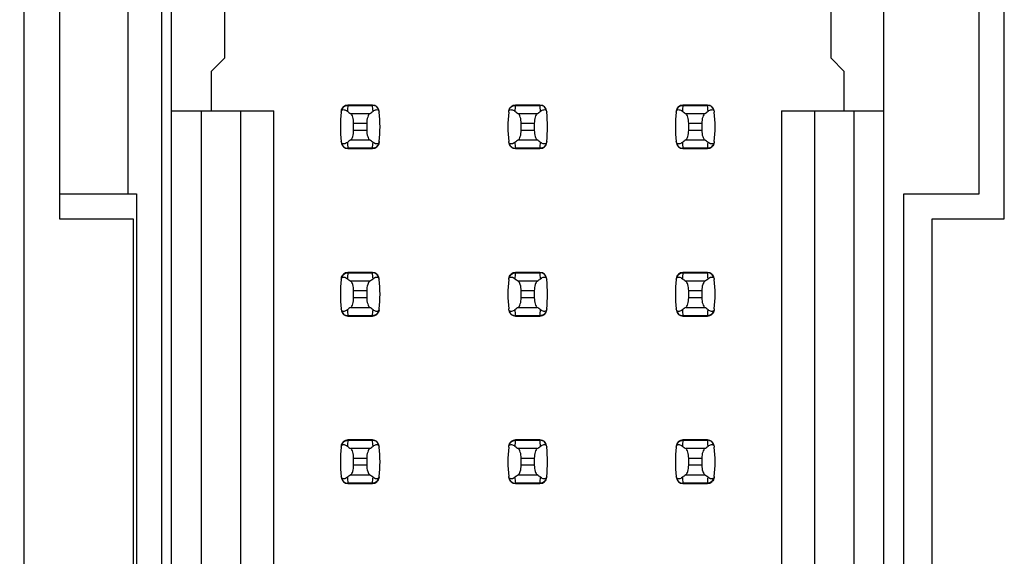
# Model space of a CAD drawing. Header units: inches. Extents: x 0 to 34, y 0 to 22.
# Tile 9 of 39: x 7.486 to 8.662, y 9.319 to 9.96. Entities that reach past the tile are written whole.
import ezdxf

# ---------------------------------------------------------------- set-up
doc = ezdxf.new("R2010")
doc.units = ezdxf.units.IN
doc.header["$LTSCALE"] = 1.87
doc.header["$MEASUREMENT"] = 0
doc.layers.get('0').update_dxf_attribs({"linetype": 'CONTINUOUS'})
doc.layers.add('DIMENSIONS', color=7, linetype='CONTINUOUS')
doc.styles.get("Standard").update_dxf_attribs({"font": 'txt', "width": 0.8})
doc.dimstyles.new('DIMSTYLE_2', dxfattribs={"dimtxt": 0.125, "dimasz": 0.18, "dimexe": 0.125, "dimexo": 0.0625, "dimgap": 0.09, "dimtad": 0, "dimtih": 1, "dimtoh": 1, "dimlfac": 0.5, "dimzin": 4, "dimdsep": 46, "dimtxsty": 'STANDARD', "dimblk": '_FILLED', "dimblk1": '_FILLED', "dimblk2": '_FILLED', "dimcen": 0.09, "dimadec": 0, "dimazin": 0, "dimtp": 0.001, "dimtm": 0.001, "dimtfac": 1, "dimtofl": 0, "dimtmove": 0, "dimatfit": 3, "dimldrblk": '_FILLED', "dimfxl": 1, "dimtolj": 1, "dimtzin": 4, "dimarcsym": 0})

# ---------------------------------------------------------------- blocks, each defined once
blk = doc.blocks.new('*D12')
at = {"layer": 'DIMENSIONS', "color": 2, "linetype": 'CONTINUOUS'}
blk.add_line((7.5631, 14.2077), (6.7841, 14.2077), dxfattribs=at)
at = {"layer": 'DIMENSIONS', "color": 2, "linetype": 'CONTINUOUS', "insert": (6.7216, 14.2702), "char_height": 0.125, "width": 1.225, "attachment_point": 3, "line_spacing_factor": 0.9}
blk.add_mtext('4.15{\\Ftxt.shx;\\W1.000000;\\H0.125000; }[105.4]', dxfattribs=at)
blk = doc.blocks.new('_FILLED')
at = {"color": 0, "linetype": 'BYBLOCK'}
blk.add_solid([(0, 0), (-1, 0.1736), (-1, -0.1736)], dxfattribs=at)

msp = doc.modelspace()

# ---------------------------------------------------------------- linework, layer by layer
at = {"color": 7, "linetype": 'CONTINUOUS'}
for p, q in [((7.4916, 5.7277), (7.4916, 15.7357)), ((7.6556, 14.2077), (7.6556, 7.2537)), ((7.6675, 7.2868), (7.6675, 14.1766)), ((8.5179, 7.2868), (8.5179, 14.1766)), ((7.5336, 10.3417), (7.5336, 9.7217)), ((8.6616, 9.7217), (8.6616, 10.3417)), ((7.6156, 9.7517), (7.6156, 10.3117)), ((8.6316, 9.7517), (8.6316, 10.3117)), ((7.7305, 10.1498), (7.7305, 9.9136)), ((8.4549, 9.9136), (8.4549, 10.1498)), ((7.7147, 9.8978), (7.7305, 9.9136)), ((8.4549, 9.9136), (8.4706, 9.8978)), ((7.7147, 9.8978), (7.7147, 9.8506)), ((8.4706, 9.8506), (8.4706, 9.8978)), ((7.9073, 9.8577), (7.878, 9.8577)), ((7.878, 9.8577), (7.878, 9.8573)), ((7.878, 9.8573), (7.9073, 9.8573)), ((7.9073, 9.8573), (7.9073, 9.8577)), ((8.1073, 9.8577), (8.078, 9.8577)), ((8.078, 9.8577), (8.078, 9.8573)), ((8.078, 9.8573), (8.1073, 9.8573)), ((8.1073, 9.8573), (8.1073, 9.8577)), ((8.3073, 9.8577), (8.278, 9.8577)), ((8.278, 9.8577), (8.278, 9.8573)), ((8.278, 9.8573), (8.3073, 9.8573)), ((8.3073, 9.8573), (8.3073, 9.8577)), ((7.6675, 9.8506), (7.7895, 9.8506)), ((7.7029, 9.8506), (7.7029, 9.0128)), ((7.7501, 9.0128), (7.7501, 9.8506)), ((7.7895, 9.0128), (7.7895, 9.8506)), ((7.904, 9.8474), (7.8813, 9.8474)), ((8.104, 9.8474), (8.0813, 9.8474)), ((8.304, 9.8474), (8.2813, 9.8474)), ((8.3958, 9.8506), (8.5179, 9.8506)), ((8.3958, 9.8506), (8.3958, 9.0128)), ((8.4352, 9.8506), (8.4352, 9.0128)), ((8.4824, 9.0128), (8.4824, 9.8506)), ((7.8848, 9.836), (7.9005, 9.836)), ((7.8848, 9.8274), (7.8848, 9.836)), ((7.9005, 9.8274), (7.8848, 9.8274)), ((7.9005, 9.836), (7.9005, 9.8274)), ((8.0848, 9.836), (8.1005, 9.836)), ((8.0848, 9.8274), (8.0848, 9.836)), ((8.1005, 9.8274), (8.0848, 9.8274)), ((8.1005, 9.836), (8.1005, 9.8274)), ((8.2848, 9.836), (8.3005, 9.836)), ((8.2848, 9.8274), (8.2848, 9.836)), ((8.3005, 9.8274), (8.2848, 9.8274)), ((8.3005, 9.836), (8.3005, 9.8274)), ((7.8813, 9.816), (7.904, 9.816)), ((8.0813, 9.816), (8.104, 9.816)), ((8.2813, 9.816), (8.304, 9.816)), ((7.9073, 9.8061), (7.878, 9.8061)), ((7.878, 9.8061), (7.878, 9.8057)), ((7.878, 9.8057), (7.9073, 9.8057)), ((7.9073, 9.8057), (7.9073, 9.8061)), ((8.1073, 9.8061), (8.078, 9.8061)), ((8.078, 9.8061), (8.078, 9.8057)), ((8.078, 9.8057), (8.1073, 9.8057)), ((8.1073, 9.8057), (8.1073, 9.8061)), ((8.3073, 9.8061), (8.278, 9.8061)), ((8.278, 9.8061), (8.278, 9.8057)), ((8.278, 9.8057), (8.3073, 9.8057)), ((8.3073, 9.8057), (8.3073, 9.8061)), ((7.5336, 9.7517), (7.6256, 9.7517)), ((7.6256, 9.7517), (7.6256, 9.1117)), ((8.5416, 9.7517), (8.6316, 9.7517)), ((8.5416, 9.1117), (8.5416, 9.7517)), ((7.5336, 9.7217), (7.6216, 9.7217)), ((7.6216, 9.7217), (7.6216, 9.1417)), ((8.5756, 9.7217), (8.6616, 9.7217)), ((8.5756, 9.1417), (8.5756, 9.7217)), ((7.9073, 9.6577), (7.878, 9.6577)), ((7.878, 9.6577), (7.878, 9.6573)), ((7.878, 9.6573), (7.9073, 9.6573)), ((7.9073, 9.6573), (7.9073, 9.6577)), ((8.1073, 9.6577), (8.078, 9.6577)), ((8.078, 9.6577), (8.078, 9.6573)), ((8.078, 9.6573), (8.1073, 9.6573)), ((8.1073, 9.6573), (8.1073, 9.6577)), ((8.3073, 9.6577), (8.278, 9.6577)), ((8.278, 9.6577), (8.278, 9.6573)), ((8.278, 9.6573), (8.3073, 9.6573)), ((8.3073, 9.6573), (8.3073, 9.6577)), ((7.904, 9.6474), (7.8813, 9.6474)), ((8.104, 9.6474), (8.0813, 9.6474)), ((8.304, 9.6474), (8.2813, 9.6474)), ((7.8848, 9.636), (7.9005, 9.636)), ((7.8848, 9.6274), (7.8848, 9.636)), ((7.9005, 9.6274), (7.8848, 9.6274)), ((7.9005, 9.636), (7.9005, 9.6274)), ((8.0848, 9.636), (8.1005, 9.636)), ((8.0848, 9.6274), (8.0848, 9.636)), ((8.1005, 9.6274), (8.0848, 9.6274)), ((8.1005, 9.636), (8.1005, 9.6274)), ((8.2848, 9.636), (8.3005, 9.636)), ((8.2848, 9.6274), (8.2848, 9.636)), ((8.3005, 9.6274), (8.2848, 9.6274)), ((8.3005, 9.636), (8.3005, 9.6274)), ((7.8813, 9.616), (7.904, 9.616)), ((8.0813, 9.616), (8.104, 9.616)), ((8.2813, 9.616), (8.304, 9.616)), ((7.9073, 9.6061), (7.878, 9.6061)), ((7.878, 9.6061), (7.878, 9.6057)), ((7.878, 9.6057), (7.9073, 9.6057)), ((7.9073, 9.6057), (7.9073, 9.6061)), ((8.1073, 9.6061), (8.078, 9.6061)), ((8.078, 9.6061), (8.078, 9.6057)), ((8.078, 9.6057), (8.1073, 9.6057)), ((8.1073, 9.6057), (8.1073, 9.6061)), ((8.3073, 9.6061), (8.278, 9.6061)), ((8.278, 9.6061), (8.278, 9.6057)), ((8.278, 9.6057), (8.3073, 9.6057)), ((8.3073, 9.6057), (8.3073, 9.6061)), ((7.9073, 9.4577), (7.878, 9.4577)), ((7.878, 9.4577), (7.878, 9.4573)), ((7.878, 9.4573), (7.9073, 9.4573)), ((7.9073, 9.4573), (7.9073, 9.4577)), ((8.1073, 9.4577), (8.078, 9.4577)), ((8.078, 9.4577), (8.078, 9.4573)), ((8.078, 9.4573), (8.1073, 9.4573)), ((8.1073, 9.4573), (8.1073, 9.4577)), ((8.3073, 9.4577), (8.278, 9.4577)), ((8.278, 9.4577), (8.278, 9.4573)), ((8.278, 9.4573), (8.3073, 9.4573)), ((8.3073, 9.4573), (8.3073, 9.4577)), ((7.904, 9.4474), (7.8813, 9.4474)), ((8.104, 9.4474), (8.0813, 9.4474)), ((8.304, 9.4474), (8.2813, 9.4474)), ((7.8848, 9.436), (7.9005, 9.436)), ((7.8848, 9.4274), (7.8848, 9.436)), ((7.9005, 9.436), (7.9005, 9.4274)), ((8.0848, 9.436), (8.1005, 9.436)), ((8.0848, 9.4274), (8.0848, 9.436)), ((8.1005, 9.436), (8.1005, 9.4274)), ((8.2848, 9.436), (8.3005, 9.436)), ((8.2848, 9.4274), (8.2848, 9.436)), ((8.3005, 9.436), (8.3005, 9.4274)), ((7.8813, 9.416), (7.904, 9.416)), ((7.9005, 9.4274), (7.8848, 9.4274)), ((8.0813, 9.416), (8.104, 9.416)), ((8.1005, 9.4274), (8.0848, 9.4274)), ((8.2813, 9.416), (8.304, 9.416)), ((8.3005, 9.4274), (8.2848, 9.4274)), ((7.9073, 9.4061), (7.878, 9.4061)), ((7.878, 9.4061), (7.878, 9.4057)), ((7.878, 9.4057), (7.9073, 9.4057)), ((7.9073, 9.4057), (7.9073, 9.4061)), ((8.1073, 9.4061), (8.078, 9.4061)), ((8.078, 9.4061), (8.078, 9.4057)), ((8.078, 9.4057), (8.1073, 9.4057)), ((8.1073, 9.4057), (8.1073, 9.4061)), ((8.3073, 9.4061), (8.278, 9.4061)), ((8.278, 9.4061), (8.278, 9.4057)), ((8.278, 9.4057), (8.3073, 9.4057)), ((8.3073, 9.4057), (8.3073, 9.4061))]:
    msp.add_line(p, q, dxfattribs=at)
for centre, radius, start, end in [((7.878, 9.8498), 0.00787, 90, 173.0471), ((8.0265, 9.8393), 0.1496, 173.0991, 175.7944), ((7.9073, 9.8498), 0.00787, 6.9529, 90), ((7.7588, 9.8393), 0.1496, 4.2056, 6.9009), ((8.078, 9.8498), 0.00787, 90, 173.0471), ((8.2265, 9.8393), 0.1496, 173.0991, 175.7944), ((8.1073, 9.8498), 0.00787, 6.9529, 90), ((7.9588, 9.8393), 0.1496, 4.2056, 6.9009), ((8.278, 9.8498), 0.00787, 90, 173.0471), ((8.4265, 9.8393), 0.1496, 173.0991, 175.7944), ((8.3073, 9.8498), 0.00787, 6.9529, 90), ((8.1588, 9.8393), 0.1496, 4.2056, 6.9009), ((8.0265, 9.8317), 0.1575, 173.6288, 186.3712), ((7.7588, 9.8317), 0.1575, 353.6288, 6.3712), ((8.2265, 9.8317), 0.1575, 173.6288, 186.3712), ((7.9588, 9.8317), 0.1575, 353.6288, 6.3712), ((8.4265, 9.8317), 0.1575, 173.6288, 186.3712), ((8.1588, 9.8317), 0.1575, 353.6288, 6.3712), ((7.878, 9.8136), 0.00787, 186.9529, 270), ((8.0265, 9.8241), 0.1496, 184.2056, 186.9009), ((7.7588, 9.8241), 0.1496, 353.0991, 355.7944), ((7.9073, 9.8136), 0.00787, 270, 353.0471), ((8.078, 9.8136), 0.00787, 186.9529, 270), ((8.2265, 9.8241), 0.1496, 184.2056, 186.9009), ((7.9588, 9.8241), 0.1496, 353.0991, 355.7944), ((8.1073, 9.8136), 0.00787, 270, 353.0471), ((8.278, 9.8136), 0.00787, 186.9529, 270), ((8.4265, 9.8241), 0.1496, 184.2056, 186.9009), ((8.1588, 9.8241), 0.1496, 353.0991, 355.7944), ((8.3073, 9.8136), 0.00787, 270, 353.0471), ((7.878, 9.6498), 0.00787, 90, 173.0471), ((8.0265, 9.6393), 0.1496, 173.0991, 175.7944), ((7.9073, 9.6498), 0.00787, 6.9529, 90), ((7.7588, 9.6393), 0.1496, 4.2056, 6.9009), ((8.078, 9.6498), 0.00787, 90, 173.0471), ((8.2265, 9.6393), 0.1496, 173.0991, 175.7944), ((8.1073, 9.6498), 0.00787, 6.9529, 90), ((7.9588, 9.6393), 0.1496, 4.2056, 6.9009), ((8.278, 9.6498), 0.00787, 90, 173.0471), ((8.4265, 9.6393), 0.1496, 173.0991, 175.7944), ((8.3073, 9.6498), 0.00787, 6.9529, 90), ((8.1588, 9.6393), 0.1496, 4.2056, 6.9009), ((8.0265, 9.6317), 0.1575, 173.6288, 186.3712), ((7.7588, 9.6317), 0.1575, 353.6288, 6.3712), ((8.2265, 9.6317), 0.1575, 173.6288, 186.3712), ((7.9588, 9.6317), 0.1575, 353.6288, 6.3712), ((8.4265, 9.6317), 0.1575, 173.6288, 186.3712), ((8.1588, 9.6317), 0.1575, 353.6288, 6.3712), ((7.878, 9.6136), 0.00787, 186.9529, 270), ((8.0265, 9.6241), 0.1496, 184.2056, 186.9009), ((7.7588, 9.6241), 0.1496, 353.0991, 355.7944), ((7.9073, 9.6136), 0.00787, 270, 353.0471), ((8.078, 9.6136), 0.00787, 186.9529, 270), ((8.2265, 9.6241), 0.1496, 184.2056, 186.9009), ((7.9588, 9.6241), 0.1496, 353.0991, 355.7944), ((8.1073, 9.6136), 0.00787, 270, 353.0471), ((8.278, 9.6136), 0.00787, 186.9529, 270), ((8.4265, 9.6241), 0.1496, 184.2056, 186.9009), ((8.1588, 9.6241), 0.1496, 353.0991, 355.7944), ((8.3073, 9.6136), 0.00787, 270, 353.0471), ((7.878, 9.4498), 0.00787, 90, 173.0471), ((8.0265, 9.4393), 0.1496, 173.0991, 175.7944), ((7.9073, 9.4498), 0.00787, 6.9529, 90), ((7.7588, 9.4393), 0.1496, 4.2056, 6.9009), ((8.078, 9.4498), 0.00787, 90, 173.0471), ((8.2265, 9.4393), 0.1496, 173.0991, 175.7944), ((8.1073, 9.4498), 0.00787, 6.9529, 90), ((7.9588, 9.4393), 0.1496, 4.2056, 6.9009), ((8.278, 9.4498), 0.00787, 90, 173.0471), ((8.4265, 9.4393), 0.1496, 173.0991, 175.7944), ((8.3073, 9.4498), 0.00787, 6.9529, 90), ((8.1588, 9.4393), 0.1496, 4.2056, 6.9009), ((8.0265, 9.4317), 0.1575, 173.6288, 186.3712), ((7.7588, 9.4317), 0.1575, 353.6288, 6.3712), ((8.2265, 9.4317), 0.1575, 173.6288, 186.3712), ((7.9588, 9.4317), 0.1575, 353.6288, 6.3712), ((8.4265, 9.4317), 0.1575, 173.6288, 186.3712), ((8.1588, 9.4317), 0.1575, 353.6288, 6.3712), ((7.878, 9.4136), 0.00787, 186.9529, 270), ((8.0265, 9.4241), 0.1496, 184.2056, 186.9009), ((7.7588, 9.4241), 0.1496, 353.0991, 355.7944), ((7.9073, 9.4136), 0.00787, 270, 353.0471), ((8.078, 9.4136), 0.00787, 186.9529, 270), ((8.2265, 9.4241), 0.1496, 184.2056, 186.9009), ((7.9588, 9.4241), 0.1496, 353.0991, 355.7944), ((8.1073, 9.4136), 0.00787, 270, 353.0471), ((8.278, 9.4136), 0.00787, 186.9529, 270), ((8.4265, 9.4241), 0.1496, 184.2056, 186.9009), ((8.1588, 9.4241), 0.1496, 353.0991, 355.7944), ((8.3073, 9.4136), 0.00787, 270, 353.0471)]:
    msp.add_arc(centre, radius, start, end, dxfattribs=at)
for centre, start_param, end_param in [((8.2488, 9.8852), -2.804032, -2.774684), ((7.5365, 9.8852), -0.366909, -0.33756), ((8.4488, 9.8852), -2.804032, -2.774684), ((7.7365, 9.8852), -0.366909, -0.33756), ((8.6488, 9.8852), -2.804032, -2.774684), ((7.9365, 9.8852), -0.366909, -0.33756), ((8.2488, 9.7782), 2.774684, 2.804032), ((7.5365, 9.7782), 0.33756, 0.366909), ((8.4488, 9.7782), 2.774684, 2.804032), ((7.7365, 9.7782), 0.33756, 0.366909), ((8.6488, 9.7782), 2.774684, 2.804032), ((7.9365, 9.7782), 0.33756, 0.366909), ((8.2488, 9.6852), -2.804032, -2.774684), ((7.5365, 9.6852), -0.366909, -0.33756), ((8.4488, 9.6852), -2.804032, -2.774684), ((7.7365, 9.6852), -0.366909, -0.33756), ((8.6488, 9.6852), -2.804032, -2.774684), ((7.9365, 9.6852), -0.366909, -0.33756), ((8.2488, 9.5782), 2.774684, 2.804032), ((7.5365, 9.5782), 0.33756, 0.366909), ((8.4488, 9.5782), 2.774684, 2.804032), ((7.7365, 9.5782), 0.33756, 0.366909), ((8.6488, 9.5782), 2.774684, 2.804032), ((7.9365, 9.5782), 0.33756, 0.366909), ((8.2488, 9.4852), -2.804032, -2.774684), ((7.5365, 9.4852), -0.366909, -0.33756), ((8.4488, 9.4852), -2.804032, -2.774684), ((7.7365, 9.4852), -0.366909, -0.33756), ((8.6488, 9.4852), -2.804032, -2.774684), ((7.9365, 9.4852), -0.366909, -0.33756), ((8.2488, 9.3782), 2.774684, 2.804032), ((7.5365, 9.3782), 0.33756, 0.366909), ((8.4488, 9.3782), 2.774684, 2.804032), ((7.7365, 9.3782), 0.33756, 0.366909), ((8.6488, 9.3782), 2.774684, 2.804032), ((7.9365, 9.3782), 0.33756, 0.366909)]:
    msp.add_ellipse(centre, major_axis=(0.3937, 0), ratio=0.267949, start_param=start_param, end_param=end_param, dxfattribs=at)
for points, knots in [([(7.87, 9.8492), (7.8701, 9.8499), (7.8703, 9.851), (7.8717, 9.8522), (7.8735, 9.8523), (7.8754, 9.8516), (7.8767, 9.8508), (7.8773, 9.8503)], [0, 0, 0, 0, 0.221573, 0.342081, 0.537638, 0.75178, 1, 1, 1, 1]), ([(7.8702, 9.8506), (7.8704, 9.8524), (7.8723, 9.856), (7.8761, 9.8573), (7.878, 9.8573)], [0, 0, 0, 0, 0.49418, 1, 1, 1, 1]), ([(7.9151, 9.8506), (7.9149, 9.8524), (7.913, 9.856), (7.9092, 9.8573), (7.9073, 9.8573)], [0, 0, 0, 0, 0.49418, 1, 1, 1, 1]), ([(7.908, 9.8503), (7.9086, 9.8508), (7.9099, 9.8516), (7.9118, 9.8523), (7.9136, 9.8522), (7.915, 9.851), (7.9152, 9.8499), (7.9153, 9.8492)], [0, 0, 0, 0, 0.248219, 0.462352, 0.657907, 0.778419, 1, 1, 1, 1]), ([(8.07, 9.8492), (8.0701, 9.8499), (8.0703, 9.851), (8.0717, 9.8522), (8.0735, 9.8523), (8.0754, 9.8516), (8.0767, 9.8508), (8.0773, 9.8503)], [0, 0, 0, 0, 0.221573, 0.342081, 0.537638, 0.75178, 1, 1, 1, 1]), ([(8.0702, 9.8506), (8.0704, 9.8524), (8.0723, 9.856), (8.0761, 9.8573), (8.078, 9.8573)], [0, 0, 0, 0, 0.49418, 1, 1, 1, 1]), ([(8.1151, 9.8506), (8.1149, 9.8524), (8.113, 9.856), (8.1092, 9.8573), (8.1073, 9.8573)], [0, 0, 0, 0, 0.49418, 1, 1, 1, 1]), ([(8.108, 9.8503), (8.1086, 9.8508), (8.1099, 9.8516), (8.1118, 9.8523), (8.1136, 9.8522), (8.115, 9.851), (8.1152, 9.8499), (8.1153, 9.8492)], [0, 0, 0, 0, 0.248219, 0.462352, 0.657907, 0.778419, 1, 1, 1, 1]), ([(8.27, 9.8492), (8.2701, 9.8499), (8.2703, 9.851), (8.2717, 9.8522), (8.2735, 9.8523), (8.2754, 9.8516), (8.2767, 9.8508), (8.2773, 9.8503)], [0, 0, 0, 0, 0.221573, 0.342081, 0.537638, 0.75178, 1, 1, 1, 1]), ([(8.2702, 9.8506), (8.2704, 9.8524), (8.2723, 9.856), (8.2761, 9.8573), (8.278, 9.8573)], [0, 0, 0, 0, 0.49418, 1, 1, 1, 1]), ([(8.3151, 9.8506), (8.3149, 9.8524), (8.313, 9.856), (8.3092, 9.8573), (8.3073, 9.8573)], [0, 0, 0, 0, 0.49418, 1, 1, 1, 1]), ([(8.308, 9.8503), (8.3086, 9.8508), (8.3099, 9.8516), (8.3118, 9.8523), (8.3136, 9.8522), (8.315, 9.851), (8.3152, 9.8499), (8.3153, 9.8492)], [0, 0, 0, 0, 0.248219, 0.462352, 0.657907, 0.778419, 1, 1, 1, 1]), ([(7.8848, 9.836), (7.8848, 9.8384), (7.8844, 9.8419), (7.8829, 9.8457), (7.8819, 9.847), (7.8813, 9.8474)], [0, 0, 0, 0, 0.604658, 0.834309, 1, 1, 1, 1]), ([(7.904, 9.8474), (7.9035, 9.847), (7.9025, 9.8457), (7.9009, 9.8419), (7.9005, 9.8384), (7.9005, 9.836)], [0, 0, 0, 0, 0.165672, 0.395352, 1, 1, 1, 1]), ([(8.0848, 9.836), (8.0848, 9.8384), (8.0844, 9.8419), (8.0829, 9.8457), (8.0819, 9.847), (8.0813, 9.8474)], [0, 0, 0, 0, 0.604658, 0.834309, 1, 1, 1, 1]), ([(8.104, 9.8474), (8.1035, 9.847), (8.1025, 9.8457), (8.1009, 9.8419), (8.1005, 9.8384), (8.1005, 9.836)], [0, 0, 0, 0, 0.165672, 0.395352, 1, 1, 1, 1]), ([(8.2848, 9.836), (8.2848, 9.8384), (8.2844, 9.8419), (8.2829, 9.8457), (8.2819, 9.847), (8.2813, 9.8474)], [0, 0, 0, 0, 0.604658, 0.834309, 1, 1, 1, 1]), ([(8.304, 9.8474), (8.3035, 9.847), (8.3025, 9.8457), (8.3009, 9.8419), (8.3005, 9.8384), (8.3005, 9.836)], [0, 0, 0, 0, 0.165672, 0.395352, 1, 1, 1, 1]), ([(7.8813, 9.816), (7.8819, 9.8164), (7.8829, 9.8177), (7.8844, 9.8215), (7.8848, 9.825), (7.8848, 9.8274)], [0, 0, 0, 0, 0.165672, 0.395352, 1, 1, 1, 1]), ([(7.9005, 9.8274), (7.9005, 9.825), (7.9009, 9.8215), (7.9025, 9.8177), (7.9035, 9.8164), (7.904, 9.816)], [0, 0, 0, 0, 0.604658, 0.834309, 1, 1, 1, 1]), ([(8.0813, 9.816), (8.0819, 9.8164), (8.0829, 9.8177), (8.0844, 9.8215), (8.0848, 9.825), (8.0848, 9.8274)], [0, 0, 0, 0, 0.165672, 0.395352, 1, 1, 1, 1]), ([(8.1005, 9.8274), (8.1005, 9.825), (8.1009, 9.8215), (8.1025, 9.8177), (8.1035, 9.8164), (8.104, 9.816)], [0, 0, 0, 0, 0.604658, 0.834309, 1, 1, 1, 1]), ([(8.2813, 9.816), (8.2819, 9.8164), (8.2829, 9.8177), (8.2844, 9.8215), (8.2848, 9.825), (8.2848, 9.8274)], [0, 0, 0, 0, 0.165672, 0.395352, 1, 1, 1, 1]), ([(8.3005, 9.8274), (8.3005, 9.825), (8.3009, 9.8215), (8.3025, 9.8177), (8.3035, 9.8164), (8.304, 9.816)], [0, 0, 0, 0, 0.604658, 0.834309, 1, 1, 1, 1]), ([(7.8773, 9.8131), (7.8767, 9.8126), (7.8754, 9.8118), (7.8735, 9.8111), (7.8717, 9.8112), (7.8703, 9.8124), (7.8701, 9.8135), (7.87, 9.8142)], [0, 0, 0, 0, 0.248219, 0.462352, 0.657906, 0.77842, 1, 1, 1, 1]), ([(7.8702, 9.8128), (7.8704, 9.811), (7.8723, 9.8074), (7.8761, 9.8061), (7.878, 9.8061)], [0, 0, 0, 0, 0.49418, 1, 1, 1, 1]), ([(7.9151, 9.8128), (7.9149, 9.811), (7.913, 9.8074), (7.9092, 9.8061), (7.9073, 9.8061)], [0, 0, 0, 0, 0.49418, 1, 1, 1, 1]), ([(7.9153, 9.8142), (7.9152, 9.8135), (7.915, 9.8124), (7.9136, 9.8112), (7.9118, 9.8111), (7.9099, 9.8118), (7.9086, 9.8126), (7.908, 9.8131)], [0, 0, 0, 0, 0.221528, 0.34208, 0.53764, 0.751766, 1, 1, 1, 1]), ([(8.0773, 9.8131), (8.0767, 9.8126), (8.0754, 9.8118), (8.0735, 9.8111), (8.0717, 9.8112), (8.0703, 9.8124), (8.0701, 9.8135), (8.07, 9.8142)], [0, 0, 0, 0, 0.248219, 0.462352, 0.657906, 0.77842, 1, 1, 1, 1]), ([(8.0702, 9.8128), (8.0704, 9.811), (8.0723, 9.8074), (8.0761, 9.8061), (8.078, 9.8061)], [0, 0, 0, 0, 0.49418, 1, 1, 1, 1]), ([(8.1151, 9.8128), (8.1149, 9.811), (8.113, 9.8074), (8.1092, 9.8061), (8.1073, 9.8061)], [0, 0, 0, 0, 0.49418, 1, 1, 1, 1]), ([(8.1153, 9.8142), (8.1152, 9.8135), (8.115, 9.8124), (8.1136, 9.8112), (8.1118, 9.8111), (8.1099, 9.8118), (8.1086, 9.8126), (8.108, 9.8131)], [0, 0, 0, 0, 0.221528, 0.34208, 0.53764, 0.751766, 1, 1, 1, 1]), ([(8.2773, 9.8131), (8.2767, 9.8126), (8.2754, 9.8118), (8.2735, 9.8111), (8.2717, 9.8112), (8.2703, 9.8124), (8.2701, 9.8135), (8.27, 9.8142)], [0, 0, 0, 0, 0.248219, 0.462352, 0.657906, 0.77842, 1, 1, 1, 1]), ([(8.2702, 9.8128), (8.2704, 9.811), (8.2723, 9.8074), (8.2761, 9.8061), (8.278, 9.8061)], [0, 0, 0, 0, 0.49418, 1, 1, 1, 1]), ([(8.3151, 9.8128), (8.3149, 9.811), (8.313, 9.8074), (8.3092, 9.8061), (8.3073, 9.8061)], [0, 0, 0, 0, 0.49418, 1, 1, 1, 1]), ([(8.3153, 9.8142), (8.3152, 9.8135), (8.315, 9.8124), (8.3136, 9.8112), (8.3118, 9.8111), (8.3099, 9.8118), (8.3086, 9.8126), (8.308, 9.8131)], [0, 0, 0, 0, 0.221528, 0.34208, 0.53764, 0.751766, 1, 1, 1, 1]), ([(7.87, 9.6492), (7.8701, 9.6499), (7.8703, 9.651), (7.8717, 9.6522), (7.8735, 9.6523), (7.8754, 9.6516), (7.8767, 9.6508), (7.8773, 9.6503)], [0, 0, 0, 0, 0.221573, 0.342081, 0.537638, 0.75178, 1, 1, 1, 1]), ([(7.8702, 9.6506), (7.8704, 9.6524), (7.8723, 9.656), (7.8761, 9.6573), (7.878, 9.6573)], [0, 0, 0, 0, 0.49418, 1, 1, 1, 1]), ([(7.9151, 9.6506), (7.9149, 9.6524), (7.913, 9.656), (7.9092, 9.6573), (7.9073, 9.6573)], [0, 0, 0, 0, 0.49418, 1, 1, 1, 1]), ([(7.908, 9.6503), (7.9086, 9.6508), (7.9099, 9.6516), (7.9118, 9.6523), (7.9136, 9.6522), (7.915, 9.651), (7.9152, 9.6499), (7.9153, 9.6492)], [0, 0, 0, 0, 0.248219, 0.462352, 0.657907, 0.778419, 1, 1, 1, 1]), ([(8.07, 9.6492), (8.0701, 9.6499), (8.0703, 9.651), (8.0717, 9.6522), (8.0735, 9.6523), (8.0754, 9.6516), (8.0767, 9.6508), (8.0773, 9.6503)], [0, 0, 0, 0, 0.221573, 0.342081, 0.537638, 0.75178, 1, 1, 1, 1]), ([(8.0702, 9.6506), (8.0704, 9.6524), (8.0723, 9.656), (8.0761, 9.6573), (8.078, 9.6573)], [0, 0, 0, 0, 0.49418, 1, 1, 1, 1]), ([(8.1151, 9.6506), (8.1149, 9.6524), (8.113, 9.656), (8.1092, 9.6573), (8.1073, 9.6573)], [0, 0, 0, 0, 0.49418, 1, 1, 1, 1]), ([(8.108, 9.6503), (8.1086, 9.6508), (8.1099, 9.6516), (8.1118, 9.6523), (8.1136, 9.6522), (8.115, 9.651), (8.1152, 9.6499), (8.1153, 9.6492)], [0, 0, 0, 0, 0.248219, 0.462352, 0.657907, 0.778419, 1, 1, 1, 1]), ([(8.27, 9.6492), (8.2701, 9.6499), (8.2703, 9.651), (8.2717, 9.6522), (8.2735, 9.6523), (8.2754, 9.6516), (8.2767, 9.6508), (8.2773, 9.6503)], [0, 0, 0, 0, 0.221573, 0.342081, 0.537638, 0.75178, 1, 1, 1, 1]), ([(8.2702, 9.6506), (8.2704, 9.6524), (8.2723, 9.656), (8.2761, 9.6573), (8.278, 9.6573)], [0, 0, 0, 0, 0.49418, 1, 1, 1, 1]), ([(8.3151, 9.6506), (8.3149, 9.6524), (8.313, 9.656), (8.3092, 9.6573), (8.3073, 9.6573)], [0, 0, 0, 0, 0.49418, 1, 1, 1, 1]), ([(8.308, 9.6503), (8.3086, 9.6508), (8.3099, 9.6516), (8.3118, 9.6523), (8.3136, 9.6522), (8.315, 9.651), (8.3152, 9.6499), (8.3153, 9.6492)], [0, 0, 0, 0, 0.248219, 0.462352, 0.657907, 0.778419, 1, 1, 1, 1]), ([(7.8848, 9.636), (7.8848, 9.6384), (7.8844, 9.6419), (7.8829, 9.6457), (7.8819, 9.647), (7.8813, 9.6474)], [0, 0, 0, 0, 0.604658, 0.834309, 1, 1, 1, 1]), ([(7.904, 9.6474), (7.9035, 9.647), (7.9025, 9.6457), (7.9009, 9.6419), (7.9005, 9.6384), (7.9005, 9.636)], [0, 0, 0, 0, 0.165672, 0.395352, 1, 1, 1, 1]), ([(8.0848, 9.636), (8.0848, 9.6384), (8.0844, 9.6419), (8.0829, 9.6457), (8.0819, 9.647), (8.0813, 9.6474)], [0, 0, 0, 0, 0.604658, 0.834309, 1, 1, 1, 1]), ([(8.104, 9.6474), (8.1035, 9.647), (8.1025, 9.6457), (8.1009, 9.6419), (8.1005, 9.6384), (8.1005, 9.636)], [0, 0, 0, 0, 0.165672, 0.395352, 1, 1, 1, 1]), ([(8.2848, 9.636), (8.2848, 9.6384), (8.2844, 9.6419), (8.2829, 9.6457), (8.2819, 9.647), (8.2813, 9.6474)], [0, 0, 0, 0, 0.604658, 0.834309, 1, 1, 1, 1]), ([(8.304, 9.6474), (8.3035, 9.647), (8.3025, 9.6457), (8.3009, 9.6419), (8.3005, 9.6384), (8.3005, 9.636)], [0, 0, 0, 0, 0.165672, 0.395352, 1, 1, 1, 1]), ([(7.8813, 9.616), (7.8819, 9.6164), (7.8829, 9.6177), (7.8844, 9.6215), (7.8848, 9.625), (7.8848, 9.6274)], [0, 0, 0, 0, 0.165672, 0.395352, 1, 1, 1, 1]), ([(7.9005, 9.6274), (7.9005, 9.625), (7.9009, 9.6215), (7.9025, 9.6177), (7.9035, 9.6164), (7.904, 9.616)], [0, 0, 0, 0, 0.604658, 0.834309, 1, 1, 1, 1]), ([(8.0813, 9.616), (8.0819, 9.6164), (8.0829, 9.6177), (8.0844, 9.6215), (8.0848, 9.625), (8.0848, 9.6274)], [0, 0, 0, 0, 0.165672, 0.395352, 1, 1, 1, 1]), ([(8.1005, 9.6274), (8.1005, 9.625), (8.1009, 9.6215), (8.1025, 9.6177), (8.1035, 9.6164), (8.104, 9.616)], [0, 0, 0, 0, 0.604658, 0.834309, 1, 1, 1, 1]), ([(8.2813, 9.616), (8.2819, 9.6164), (8.2829, 9.6177), (8.2844, 9.6215), (8.2848, 9.625), (8.2848, 9.6274)], [0, 0, 0, 0, 0.165672, 0.395352, 1, 1, 1, 1]), ([(8.3005, 9.6274), (8.3005, 9.625), (8.3009, 9.6215), (8.3025, 9.6177), (8.3035, 9.6164), (8.304, 9.616)], [0, 0, 0, 0, 0.604658, 0.834309, 1, 1, 1, 1]), ([(7.8773, 9.6131), (7.8767, 9.6126), (7.8754, 9.6118), (7.8735, 9.6111), (7.8717, 9.6112), (7.8703, 9.6124), (7.8701, 9.6135), (7.87, 9.6142)], [0, 0, 0, 0, 0.248219, 0.462352, 0.657906, 0.77842, 1, 1, 1, 1]), ([(7.8702, 9.6128), (7.8704, 9.611), (7.8723, 9.6074), (7.8761, 9.6061), (7.878, 9.6061)], [0, 0, 0, 0, 0.49418, 1, 1, 1, 1]), ([(7.9151, 9.6128), (7.9149, 9.611), (7.913, 9.6074), (7.9092, 9.6061), (7.9073, 9.6061)], [0, 0, 0, 0, 0.49418, 1, 1, 1, 1]), ([(7.9153, 9.6142), (7.9152, 9.6135), (7.915, 9.6124), (7.9136, 9.6112), (7.9118, 9.6111), (7.9099, 9.6118), (7.9086, 9.6126), (7.908, 9.6131)], [0, 0, 0, 0, 0.221528, 0.34208, 0.53764, 0.751766, 1, 1, 1, 1]), ([(8.0773, 9.6131), (8.0767, 9.6126), (8.0754, 9.6118), (8.0735, 9.6111), (8.0717, 9.6112), (8.0703, 9.6124), (8.0701, 9.6135), (8.07, 9.6142)], [0, 0, 0, 0, 0.248219, 0.462352, 0.657906, 0.77842, 1, 1, 1, 1]), ([(8.0702, 9.6128), (8.0704, 9.611), (8.0723, 9.6074), (8.0761, 9.6061), (8.078, 9.6061)], [0, 0, 0, 0, 0.49418, 1, 1, 1, 1]), ([(8.1151, 9.6128), (8.1149, 9.611), (8.113, 9.6074), (8.1092, 9.6061), (8.1073, 9.6061)], [0, 0, 0, 0, 0.49418, 1, 1, 1, 1]), ([(8.1153, 9.6142), (8.1152, 9.6135), (8.115, 9.6124), (8.1136, 9.6112), (8.1118, 9.6111), (8.1099, 9.6118), (8.1086, 9.6126), (8.108, 9.6131)], [0, 0, 0, 0, 0.221528, 0.34208, 0.53764, 0.751766, 1, 1, 1, 1]), ([(8.2773, 9.6131), (8.2767, 9.6126), (8.2754, 9.6118), (8.2735, 9.6111), (8.2717, 9.6112), (8.2703, 9.6124), (8.2701, 9.6135), (8.27, 9.6142)], [0, 0, 0, 0, 0.248219, 0.462352, 0.657906, 0.77842, 1, 1, 1, 1]), ([(8.2702, 9.6128), (8.2704, 9.611), (8.2723, 9.6074), (8.2761, 9.6061), (8.278, 9.6061)], [0, 0, 0, 0, 0.49418, 1, 1, 1, 1]), ([(8.3151, 9.6128), (8.3149, 9.611), (8.313, 9.6074), (8.3092, 9.6061), (8.3073, 9.6061)], [0, 0, 0, 0, 0.49418, 1, 1, 1, 1]), ([(8.3153, 9.6142), (8.3152, 9.6135), (8.315, 9.6124), (8.3136, 9.6112), (8.3118, 9.6111), (8.3099, 9.6118), (8.3086, 9.6126), (8.308, 9.6131)], [0, 0, 0, 0, 0.221528, 0.34208, 0.53764, 0.751766, 1, 1, 1, 1]), ([(7.87, 9.4492), (7.8701, 9.4499), (7.8703, 9.451), (7.8717, 9.4522), (7.8735, 9.4523), (7.8754, 9.4516), (7.8767, 9.4508), (7.8773, 9.4503)], [0, 0, 0, 0, 0.221573, 0.342081, 0.537638, 0.75178, 1, 1, 1, 1]), ([(7.8702, 9.4506), (7.8704, 9.4524), (7.8723, 9.456), (7.8761, 9.4573), (7.878, 9.4573)], [0, 0, 0, 0, 0.49418, 1, 1, 1, 1]), ([(7.9151, 9.4506), (7.9149, 9.4524), (7.913, 9.456), (7.9092, 9.4573), (7.9073, 9.4573)], [0, 0, 0, 0, 0.49418, 1, 1, 1, 1]), ([(7.908, 9.4503), (7.9086, 9.4508), (7.9099, 9.4516), (7.9118, 9.4523), (7.9136, 9.4522), (7.915, 9.451), (7.9152, 9.4499), (7.9153, 9.4492)], [0, 0, 0, 0, 0.248219, 0.462352, 0.657907, 0.778419, 1, 1, 1, 1]), ([(8.07, 9.4492), (8.0701, 9.4499), (8.0703, 9.451), (8.0717, 9.4522), (8.0735, 9.4523), (8.0754, 9.4516), (8.0767, 9.4508), (8.0773, 9.4503)], [0, 0, 0, 0, 0.221573, 0.342081, 0.537638, 0.75178, 1, 1, 1, 1]), ([(8.0702, 9.4506), (8.0704, 9.4524), (8.0723, 9.456), (8.0761, 9.4573), (8.078, 9.4573)], [0, 0, 0, 0, 0.49418, 1, 1, 1, 1]), ([(8.1151, 9.4506), (8.1149, 9.4524), (8.113, 9.456), (8.1092, 9.4573), (8.1073, 9.4573)], [0, 0, 0, 0, 0.49418, 1, 1, 1, 1]), ([(8.108, 9.4503), (8.1086, 9.4508), (8.1099, 9.4516), (8.1118, 9.4523), (8.1136, 9.4522), (8.115, 9.451), (8.1152, 9.4499), (8.1153, 9.4492)], [0, 0, 0, 0, 0.248219, 0.462352, 0.657907, 0.778419, 1, 1, 1, 1]), ([(8.27, 9.4492), (8.2701, 9.4499), (8.2703, 9.451), (8.2717, 9.4522), (8.2735, 9.4523), (8.2754, 9.4516), (8.2767, 9.4508), (8.2773, 9.4503)], [0, 0, 0, 0, 0.221573, 0.342081, 0.537638, 0.75178, 1, 1, 1, 1]), ([(8.2702, 9.4506), (8.2704, 9.4524), (8.2723, 9.456), (8.2761, 9.4573), (8.278, 9.4573)], [0, 0, 0, 0, 0.49418, 1, 1, 1, 1]), ([(8.3151, 9.4506), (8.3149, 9.4524), (8.313, 9.456), (8.3092, 9.4573), (8.3073, 9.4573)], [0, 0, 0, 0, 0.49418, 1, 1, 1, 1]), ([(8.308, 9.4503), (8.3086, 9.4508), (8.3099, 9.4516), (8.3118, 9.4523), (8.3136, 9.4522), (8.315, 9.451), (8.3152, 9.4499), (8.3153, 9.4492)], [0, 0, 0, 0, 0.248219, 0.462352, 0.657907, 0.778419, 1, 1, 1, 1]), ([(7.8848, 9.436), (7.8848, 9.4384), (7.8844, 9.4419), (7.8829, 9.4457), (7.8819, 9.447), (7.8813, 9.4474)], [0, 0, 0, 0, 0.604658, 0.834309, 1, 1, 1, 1]), ([(7.904, 9.4474), (7.9035, 9.447), (7.9025, 9.4457), (7.9009, 9.4419), (7.9005, 9.4384), (7.9005, 9.436)], [0, 0, 0, 0, 0.165672, 0.395352, 1, 1, 1, 1]), ([(8.0848, 9.436), (8.0848, 9.4384), (8.0844, 9.4419), (8.0829, 9.4457), (8.0819, 9.447), (8.0813, 9.4474)], [0, 0, 0, 0, 0.604658, 0.834309, 1, 1, 1, 1]), ([(8.104, 9.4474), (8.1035, 9.447), (8.1025, 9.4457), (8.1009, 9.4419), (8.1005, 9.4384), (8.1005, 9.436)], [0, 0, 0, 0, 0.165672, 0.395352, 1, 1, 1, 1]), ([(8.2848, 9.436), (8.2848, 9.4384), (8.2844, 9.4419), (8.2829, 9.4457), (8.2819, 9.447), (8.2813, 9.4474)], [0, 0, 0, 0, 0.604658, 0.834309, 1, 1, 1, 1]), ([(8.304, 9.4474), (8.3035, 9.447), (8.3025, 9.4457), (8.3009, 9.4419), (8.3005, 9.4384), (8.3005, 9.436)], [0, 0, 0, 0, 0.165672, 0.395352, 1, 1, 1, 1]), ([(7.8813, 9.416), (7.8819, 9.4164), (7.8829, 9.4177), (7.8844, 9.4215), (7.8848, 9.425), (7.8848, 9.4274)], [0, 0, 0, 0, 0.165672, 0.395352, 1, 1, 1, 1]), ([(7.9005, 9.4274), (7.9005, 9.425), (7.9009, 9.4215), (7.9025, 9.4177), (7.9035, 9.4164), (7.904, 9.416)], [0, 0, 0, 0, 0.604658, 0.834309, 1, 1, 1, 1]), ([(8.0813, 9.416), (8.0819, 9.4164), (8.0829, 9.4177), (8.0844, 9.4215), (8.0848, 9.425), (8.0848, 9.4274)], [0, 0, 0, 0, 0.165672, 0.395352, 1, 1, 1, 1]), ([(8.1005, 9.4274), (8.1005, 9.425), (8.1009, 9.4215), (8.1025, 9.4177), (8.1035, 9.4164), (8.104, 9.416)], [0, 0, 0, 0, 0.604658, 0.834309, 1, 1, 1, 1]), ([(8.2813, 9.416), (8.2819, 9.4164), (8.2829, 9.4177), (8.2844, 9.4215), (8.2848, 9.425), (8.2848, 9.4274)], [0, 0, 0, 0, 0.165672, 0.395352, 1, 1, 1, 1]), ([(8.3005, 9.4274), (8.3005, 9.425), (8.3009, 9.4215), (8.3025, 9.4177), (8.3035, 9.4164), (8.304, 9.416)], [0, 0, 0, 0, 0.604658, 0.834309, 1, 1, 1, 1]), ([(7.8773, 9.4131), (7.8767, 9.4126), (7.8754, 9.4118), (7.8735, 9.4111), (7.8717, 9.4112), (7.8703, 9.4124), (7.8701, 9.4135), (7.87, 9.4142)], [0, 0, 0, 0, 0.248219, 0.462352, 0.657906, 0.77842, 1, 1, 1, 1]), ([(7.8702, 9.4128), (7.8704, 9.411), (7.8723, 9.4074), (7.8761, 9.4061), (7.878, 9.4061)], [0, 0, 0, 0, 0.49418, 1, 1, 1, 1]), ([(7.9151, 9.4128), (7.9149, 9.411), (7.913, 9.4074), (7.9092, 9.4061), (7.9073, 9.4061)], [0, 0, 0, 0, 0.49418, 1, 1, 1, 1]), ([(7.9153, 9.4142), (7.9152, 9.4135), (7.915, 9.4124), (7.9136, 9.4112), (7.9118, 9.4111), (7.9099, 9.4118), (7.9086, 9.4126), (7.908, 9.4131)], [0, 0, 0, 0, 0.221528, 0.34208, 0.53764, 0.751766, 1, 1, 1, 1]), ([(8.0773, 9.4131), (8.0767, 9.4126), (8.0754, 9.4118), (8.0735, 9.4111), (8.0717, 9.4112), (8.0703, 9.4124), (8.0701, 9.4135), (8.07, 9.4142)], [0, 0, 0, 0, 0.248219, 0.462352, 0.657906, 0.77842, 1, 1, 1, 1]), ([(8.0702, 9.4128), (8.0704, 9.411), (8.0723, 9.4074), (8.0761, 9.4061), (8.078, 9.4061)], [0, 0, 0, 0, 0.49418, 1, 1, 1, 1]), ([(8.1151, 9.4128), (8.1149, 9.411), (8.113, 9.4074), (8.1092, 9.4061), (8.1073, 9.4061)], [0, 0, 0, 0, 0.49418, 1, 1, 1, 1]), ([(8.1153, 9.4142), (8.1152, 9.4135), (8.115, 9.4124), (8.1136, 9.4112), (8.1118, 9.4111), (8.1099, 9.4118), (8.1086, 9.4126), (8.108, 9.4131)], [0, 0, 0, 0, 0.221528, 0.34208, 0.53764, 0.751766, 1, 1, 1, 1]), ([(8.2773, 9.4131), (8.2767, 9.4126), (8.2754, 9.4118), (8.2735, 9.4111), (8.2717, 9.4112), (8.2703, 9.4124), (8.2701, 9.4135), (8.27, 9.4142)], [0, 0, 0, 0, 0.248219, 0.462352, 0.657906, 0.77842, 1, 1, 1, 1]), ([(8.2702, 9.4128), (8.2704, 9.411), (8.2723, 9.4074), (8.2761, 9.4061), (8.278, 9.4061)], [0, 0, 0, 0, 0.49418, 1, 1, 1, 1]), ([(8.3151, 9.4128), (8.3149, 9.411), (8.313, 9.4074), (8.3092, 9.4061), (8.3073, 9.4061)], [0, 0, 0, 0, 0.49418, 1, 1, 1, 1]), ([(8.3153, 9.4142), (8.3152, 9.4135), (8.315, 9.4124), (8.3136, 9.4112), (8.3118, 9.4111), (8.3099, 9.4118), (8.3086, 9.4126), (8.308, 9.4131)], [0, 0, 0, 0, 0.221528, 0.34208, 0.53764, 0.751766, 1, 1, 1, 1])]:
    msp.add_open_spline(points, degree=3, knots=knots, dxfattribs=at)

# ---------------------------------------------------------------- dimensions: what is measured, and where the dimension line sits
at = {"layer": 'DIMENSIONS', "color": 2, "linetype": 'CONTINUOUS'}
dim = msp.add_ordinate_dim(feature_location=(7.5631, 14.2077), offset=(-0.779, 0), dtype=0, origin=(7.6256, 5.9117), dimstyle='DIMSTYLE_2', override={"dimtad": 1, "dimtih": 0, "dimtoh": 0}, dxfattribs=at)
dim.commit()
dim.dimension.update_dxf_attribs({"geometry": '*D12', "text_midpoint": (6.1091, 14.2077)})

doc.saveas('drawing.dxf')
